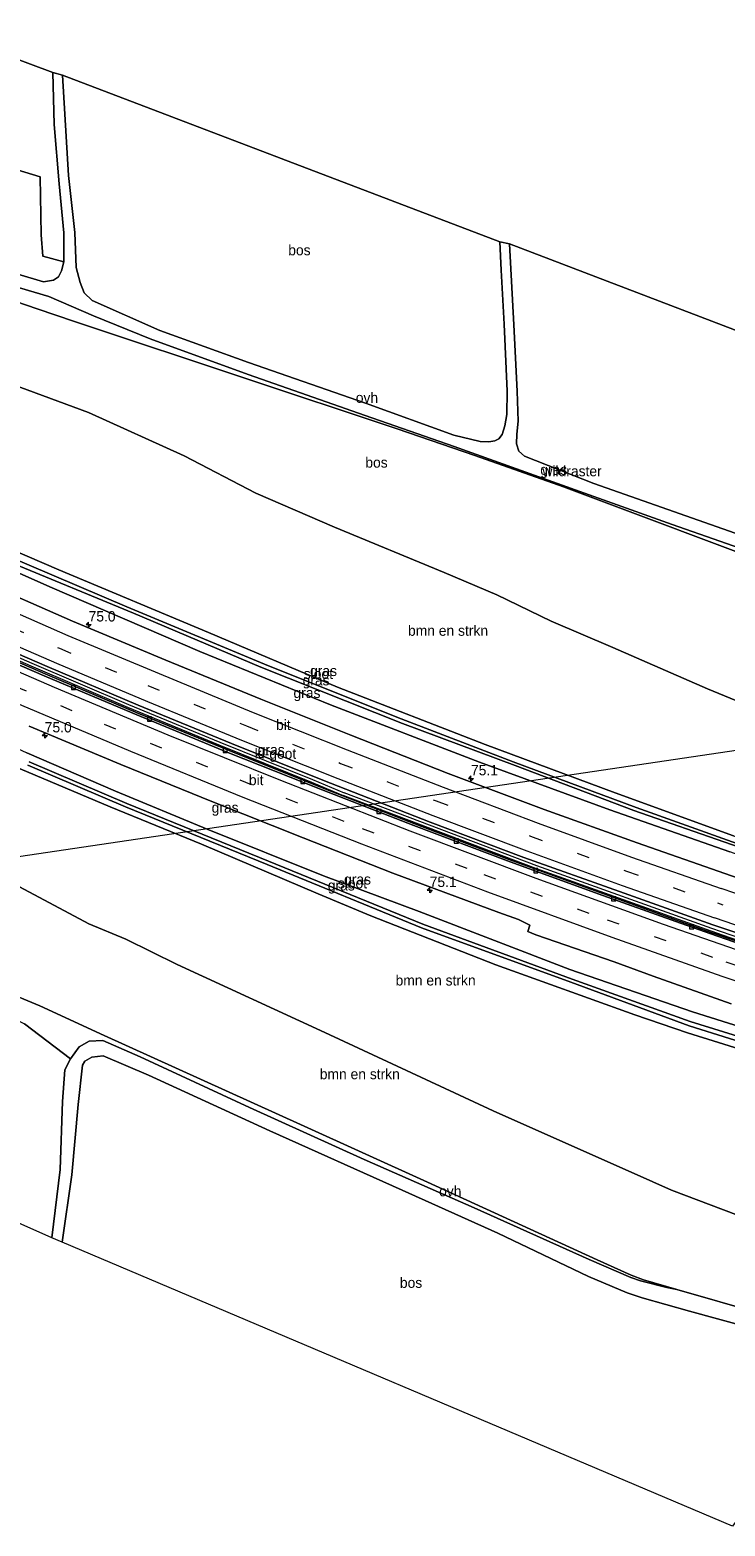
# Model space of a CAD drawing. Header units: millimetres. Extents: x 180000 to 190000, y 466229 to 468626.
# Tile 158 of 202: x 186586 to 186753, y 466696 to 467057. Entities that reach past the tile are written whole.
import ezdxf
from ezdxf.enums import TextEntityAlignment as Align

# ---------------------------------------------------------------- set-up
doc = ezdxf.new("R2010")
doc.units = ezdxf.units.MM
doc.linetypes.add('39strp', pattern=[12, 3, -9])
for name, color, linetype, lineweight in [('af-bs-rasterhekwerk', 8, 'hekwerk', 18), ('as-bs-kilometr', 13, 'Continuous', 18), ('bp-b5-bomenstruiken', 93, 'Continuous', 18), ('bp-b5-bos', 93, 'Continuous', 18), ('bp-b5-grasland', 93, 'Continuous', 18), ('gr-bs-geleiderail', 213, 'geleiderail', 18), ('gw-bs-insteekwatergang', 93, 'Continuous', 18), ('gw-bs-kruinlijn', 93, 'Continuous', 18), ('kd-bs-opnamedtmgrens', 173, 'Continuous', 18), ('kl-bs-electriciteit hoogsp', 13, 'elechoog', 18), ('mk-bs-39streep 0.15', 8, '39strp', 18), ('mk-bs-streep 0.15', 8, 'Continuous', 18), ('og-b5-water', 153, 'Continuous', 18), ('vh-b5-verh_soort', 8, 'Continuous', 18), ('wh-bs-kolk', 8, 'Continuous', 18)]:
    doc.layers.add(name, color=color, linetype=linetype, lineweight=lineweight)
doc.styles.add('rtw_iso', font='iso-rtw.shx')
doc.linetypes.add('elechoog', pattern='A,28,-5,[23,RTW.shx,S=1.25,R=0,X=0,Y=0],-5,[23,RTW.shx,S=1.25,R=0,X=0,Y=0],-5,[23,RTW.shx,S=1.25,R=0,X=0,Y=0],-5', length=48)
doc.linetypes.add('geleiderail', pattern='A,2,-1,[175,RTW.shx,S=0.5,R=0,X=0,Y=0],-1', length=4)
doc.linetypes.add('hekwerk', pattern='A,7,-1.5,[1,RTW.shx,S=0.75,R=0,X=0,Y=0],-1.5', length=10)

# ---------------------------------------------------------------- blocks, each defined once
blk = doc.blocks.new('kolk')
blk.add_lwpolyline([(-0.5, -0.5), (0.5, -0.5), (0.5, 0.5), (-0.5, 0.5)], close=True)
blk = doc.blocks.new('dtbattr-r')
at = {"style": 'rtw_iso'}
blk.add_attdef('TAG', text='', height=2.5, dxfattribs=at).set_placement((0, 0), align=Align.MIDDLE_CENTER)
blk = doc.blocks.new('hecto')
for p, q in [((0, 0.625), (-0.625, 0)), ((0, -0.625), (0, 0.625)), ((-0.625, 0), (0.625, 0)), ((0.625, 0), (0, -0.625))]:
    blk.add_line(p, q)
blk = doc.blocks.new('dtbattr')
at = {"style": 'rtw_iso'}
blk.add_attdef('TAG', (0.59, 0.87), '', height=2.5, dxfattribs=at)
blk = doc.blocks.new('dtbattr-l')
at = {"style": 'rtw_iso'}
blk.add_attdef('TAG', (0, 0), '', height=2.5, dxfattribs=at)

msp = doc.modelspace()

# ---------------------------------------------------------------- linework, layer by layer
at = {"layer": 'af-bs-rasterhekwerk'}
for points in [[(186529.54, 467013.09, 71.56), (186554.87, 467001.3, 71.33), (186587.41, 466990.12, 71.92), (186596.4, 466987.07, 71.86), (186598.83, 466986.2, 71.94), (186674.33, 466961.15, 73.93), (186693.08, 466954.7, 74.39), (186714.43, 466947.11, 75.02), (186770.23, 466926.19, 75.5), (186800.3, 466914.92, 75.76), (186821.64, 466907.57, 75.82), (186848.8, 466897.89, 75.66), (186859.94, 466893.92, 75.59), (186888.84, 466883.24, 74.73)], [(186410.91, 466858.37, 75.98), (186422.79, 466858.55, 75.92), (186438.63, 466858.85, 75.65), (186463.57, 466859.33, 75.22), (186497.11, 466859.66, 74.54), (186541.73, 466841.11, 73.51), (186588.05, 466821.82, 74.51)], [(186730.81, 466756.73, 76.16), (186722.56, 466760.49, 76.12), (186681.66, 466779.2, 75.84), (186651.01, 466793.15, 75.49), (186603.59, 466814.65, 74.75), (186588.05, 466821.82, 74.51)], [(186786.95, 466740.31, 75.6), (186761.98, 466747.54, 75.84), (186741.84, 466753.3, 76.15), (186733.74, 466755.63, 76.16), (186730.81, 466756.73, 76.16)]]:
    msp.add_polyline3d(points, dxfattribs=at)
at = {"layer": 'bp-b5-bomenstruiken'}
for points in [[(186581.32, 466971.89, 72.29), (186599.8, 466965.04, 72.91), (186622.86, 466954.58, 73.49), (186640.16, 466945.58, 73.97), (186659.18, 466937.4, 74.6), (186685.68, 466926.44, 75.32), (186698.38, 466921, 75.66), (186711.48, 466914.69, 75.79), (186726.34, 466908.33, 76.01), (186739.09, 466902.77, 75.98), (186749.25, 466898.34, 75.91), (186762.47, 466892.84, 75.82)], [(186755.49, 466862.84, 59.77), (186726.96, 466873.26, 59.81), (186695.56, 466884.88, 59.81), (186659.93, 466898.72, 59.82), (186628.75, 466911.92, 59.82), (186592.64, 466927.05, 59.73), (186562.52, 466940.01, 59.68)], [(186583.29, 466878.99, 60.18), (186605.05, 466869.83, 60.22), (186627.06, 466860.87, 60.2), (186655.22, 466848.85, 60.21), (186667.98, 466843.54, 60.29), (186698.14, 466831.66, 60.3), (186731.66, 466819.65, 60.27), (186744.42, 466815.25, 60.24), (186783.1, 466803.2, 60.1), (186808.52, 466796, 60.12), (186823.5, 466791.57, 60.24), (186797.63, 466755.28, 75.66), (186795.89, 466755.91, 75.68), (186765.62, 466767.78, 76.04), (186740.5, 466777.29, 76.13), (186736.05, 466779.27, 76.13), (186697.47, 466796.46, 76.17), (186656.89, 466815.37, 75.69), (186621.21, 466831.76, 75.48), (186608.83, 466837.88, 75.24), (186599.86, 466841.61, 74.99), (186573.44, 466855.68, 73.91)], [(186573.44, 466855.68, 73.91), (186599.86, 466841.61, 74.99), (186608.83, 466837.88, 75.24), (186621.21, 466831.76, 75.48), (186656.89, 466815.37, 75.69), (186697.47, 466796.46, 76.17), (186736.05, 466779.27, 76.13), (186740.5, 466777.29, 76.13), (186765.62, 466767.78, 76.04), (186795.89, 466755.91, 75.68), (186797.63, 466755.28, 75.66), (186786.95, 466740.31, 75.6), (186761.98, 466747.54, 75.84), (186741.84, 466753.3, 76.15), (186733.74, 466755.63, 76.16), (186730.81, 466756.73, 76.16), (186722.56, 466760.49, 76.12), (186681.66, 466779.2, 75.84), (186651.01, 466793.15, 75.49), (186603.59, 466814.65, 74.75), (186588.05, 466821.82, 74.51), (186541.73, 466841.11, 73.51)]]:
    msp.add_polyline3d(points, dxfattribs=at)
at = {"layer": 'bp-b5-bos'}
for points in [[(186591.53, 467034.57, 70.72), (186592.75, 467020.25, 70.9), (186593.86, 467008.42, 71.31), (186593.88, 467001.47, 71.56), (186588.8, 467002.78, 71.43), (186588.42, 467007.93, 71.36), (186588.12, 467021.93, 70.87), (186577.78, 467025.1, 70.82), (186574.51, 467024.91, 70.7), (186567.44, 467028.06, 70.42), (186552.39, 467035.64, 70.77), (186548.44, 467037.74, 70.8), (186563.53, 467057.43, 70.64), (186591.22, 467047.13, 70.27)], [(186697.91, 466958.21, 74.43), (186696.4, 466958.01, 74.45), (186694.32, 466958.04, 74.4), (186687.98, 466959.6, 74.32), (186666.66, 466967.33, 73.69), (186638.4, 466977.13, 72.88), (186617.05, 466984.89, 72.06), (186600.71, 466992.13, 71.68), (186598.79, 466993.98, 71.66), (186597.8, 466996.41, 71.59), (186596.85, 467000.05, 71.57), (186596.48, 467008.51, 71.31), (186595, 467022.31, 70.82), (186593.5, 467046.53, 70.2), (186699.07, 467006.26, 73.32), (186699.45, 466999.39, 73.63), (186700.17, 466986.38, 73.87), (186700.87, 466970.22, 74.45), (186700.82, 466964.59, 74.65), (186700.32, 466961.87, 74.68), (186699.62, 466959.76, 74.63), (186698.84, 466958.69, 74.54)], [(186800.33, 466922.4, 75.11), (186797.77, 466922.32, 75.05), (186796.36, 466922.46, 75.09), (186771.43, 466931.36, 75.09), (186761.89, 466933.87, 75.22), (186721.82, 466947.94, 74.95), (186705.02, 466954.49, 74.75), (186703.64, 466955.7, 74.8), (186703.09, 466957.53, 74.75), (186703.16, 466959.85, 74.79), (186703.5, 466962.93, 74.64), (186703.27, 466970.19, 74.58), (186702.51, 466986.21, 74.02), (186701.4, 467005.76, 73.36), (186804.54, 466966.32, 74.57), (186805.34, 466950.48, 74.82), (186806.56, 466929.52, 75.04), (186806.54, 466926.06, 75.12), (186805.88, 466924.56, 75.15), (186804.41, 466923.55, 75.18)], [(186584.35, 466817.49, 74.76), (186595.46, 466809.03, 74.76), (186594.08, 466806.33, 74.73), (186593.52, 466798.71, 74.71), (186592.94, 466782.32, 74.78), (186590.97, 466765.75, 75.05), (186493.15, 466809.35, 74.11), (186371.35, 466806.77, 74.81), (186381.37, 466819.84, 75.87), (186397, 466822.4, 76.21), (186423.37, 466825.12, 75.84), (186465.93, 466831.09, 74.87), (186494.45, 466835.71, 74.11), (186522.99, 466835.04, 73.81), (186546.31, 466834.23, 73.79), (186571.95, 466823.43, 74.06)], [(186785.3, 466736.73, 75.41), (186755.23, 466696.19, 76.29), (186593.47, 466764.7, 75), (186595.77, 466781.03, 74.74), (186597.34, 466797.96, 74.8), (186598.35, 466807.45, 74.85), (186598.96, 466808.42, 74.92), (186600.64, 466809.38, 75.04), (186603.31, 466809.72, 75.08), (186614.33, 466805.05, 75.43), (186643.59, 466791.65, 75.51), (186675.5, 466777.32, 75.65), (186698.59, 466766.93, 76.03), (186720.48, 466756.44, 76.06), (186729.82, 466752.5, 76.15), (186733.47, 466751.28, 76.17), (186744.85, 466748.06, 76.12), (186759.27, 466744.14, 75.83), (186778.93, 466738.64, 75.42)]]:
    msp.add_polyline3d(points, close=True, dxfattribs=at)
for points in [[(186554.87, 467001.3, 71.33), (186587.41, 466990.12, 71.92), (186596.4, 466987.07, 71.86), (186598.83, 466986.2, 71.94), (186674.33, 466961.15, 73.93), (186693.08, 466954.7, 74.39), (186714.43, 466947.11, 75.02), (186770.23, 466926.19, 75.5)], [(186762.47, 466892.84, 75.82), (186749.25, 466898.34, 75.91), (186739.09, 466902.77, 75.98), (186726.34, 466908.33, 76.01), (186711.48, 466914.69, 75.79), (186698.38, 466921, 75.66), (186685.68, 466926.44, 75.32), (186659.18, 466937.4, 74.6), (186640.16, 466945.58, 73.97), (186622.86, 466954.58, 73.49), (186599.8, 466965.04, 72.91), (186581.32, 466971.89, 72.29)]]:
    msp.add_polyline3d(points, dxfattribs=at)
at = {"layer": 'bp-b5-grasland'}
msp.add_polyline3d([(186567.44, 467028.06, 70.42), (186574.51, 467024.91, 70.7), (186577.78, 467025.1, 70.82), (186588.12, 467021.93, 70.87), (186588.42, 467007.93, 71.36), (186588.8, 467002.78, 71.43), (186593.88, 467001.47, 71.56), (186593.33, 466999.3, 71.61), (186592.56, 466997.8, 71.64), (186591.4, 466996.99, 71.65), (186588.98, 466996.59, 71.61), (186564.07, 467004.05, 71.32), (186545.58, 467011.4, 71.41), (186533.04, 467017.66, 71.65), (186548.44, 467037.74, 70.8), (186552.39, 467035.64, 70.77)], close=True, dxfattribs=at)
for points in [[(186770.23, 466926.19, 75.5), (186714.43, 466947.11, 75.02), (186693.08, 466954.7, 74.39), (186674.33, 466961.15, 73.93), (186598.83, 466986.2, 71.94), (186596.4, 466987.07, 71.86), (186587.41, 466990.12, 71.92), (186554.87, 467001.3, 71.33)], [(186563.24, 467001.07, 71.28), (186590.25, 466993.04, 71.51), (186601.02, 466988.39, 71.74), (186614.67, 466982.82, 72.03), (186638.35, 466974.26, 73.02), (186666.56, 466964.35, 73.9), (186688.06, 466956.83, 74.32), (186708.51, 466949.55, 74.63), (186740.71, 466937.98, 75.46), (186763.68, 466930, 75.21)], [(186562.52, 466940.01, 59.68), (186592.64, 466927.05, 59.73), (186628.75, 466911.92, 59.82), (186659.93, 466898.72, 59.82), (186695.56, 466884.88, 59.81), (186726.96, 466873.26, 59.81), (186755.49, 466862.84, 59.77), (186788.17, 466852.54, 59.85), (186821.15, 466841.56, 59.91), (186842.62, 466835.33, 59.92), (186852.97, 466832.93, 59.94), (186851.05, 466830.23, 59.38), (186842.9, 466833.09, 59.36), (186818.22, 466840.82, 59.33), (186785.06, 466851.44, 59.33), (186755.16, 466861.42, 59.46), (186731.99, 466869.7, 59.32), (186702.34, 466880.69, 59.29), (186675.27, 466891.09, 59.29), (186643.26, 466903.88, 59.23), (186609.09, 466918.15, 59.06), (186579.48, 466930.77, 59.03)], [(186560.37, 466936.35, 59.68), (186590.44, 466922.93, 59.74), (186626.7, 466907.37, 59.83), (186658.19, 466894.49, 59.84), (186694.17, 466880.64, 59.81), (186725.63, 466869.11, 59.82), (186754.59, 466858.96, 59.77)], [(186580.62, 466929.03, 59.09), (186610.64, 466916.64, 59.08), (186641.38, 466903.61, 59.16), (186675.6, 466889.96, 59.17), (186702.82, 466879.79, 59.21), (186731.44, 466869, 59.16), (186755, 466860.73, 59.33), (186784.58, 466850.65, 59.33), (186817.67, 466839.89, 59.33), (186842.47, 466832.31, 59.36), (186851.05, 466830.23, 59.38), (186849.56, 466828.15, 59.91), (186841.68, 466830.3, 59.92), (186820.23, 466836.59, 59.91), (186786.63, 466847.44, 59.85), (186754.59, 466858.96, 59.77), (186725.63, 466869.11, 59.82), (186694.17, 466880.64, 59.81), (186658.19, 466894.49, 59.84), (186626.7, 466907.37, 59.83), (186590.44, 466922.93, 59.74), (186560.37, 466936.35, 59.68)], [(186766.99, 466849, 60.22), (186753.38, 466853.76, 60.22), (186732.23, 466861.19, 60.13), (186709.79, 466869.24, 60.17), (186686.63, 466877.93, 60.15), (186663.09, 466887.18, 60.11), (186641.38, 466895.84, 60.14), (186618.49, 466905.29, 60.14), (186595.92, 466914.69, 60.11), (186572.49, 466924.95, 60.12)], [(186767.93, 466833.44, 60.17), (186750.07, 466839.54, 60.19), (186742.9, 466842.12, 60.24), (186723.04, 466849.23, 60.2), (186701.13, 466857.25, 60.16), (186678.57, 466865.74, 60.16), (186656.49, 466874.33, 60.15), (186633.76, 466883.43, 60.13), (186611.73, 466892.5, 60.08), (186589.89, 466901.69, 60.08), (186567.98, 466911.19, 60.11)], [(186568.62, 466912.93, 60.13), (186589.85, 466903.73, 60.13), (186611.77, 466894.42, 60.11), (186634.32, 466885.11, 60.16), (186656.41, 466876.27, 60.18), (186682.28, 466866.16, 60.17), (186704.92, 466857.6, 60.18), (186727.94, 466849.4, 60.19), (186750.5, 466841.38, 60.2), (186762.69, 466837.33, 60.18)], [(186585.49, 466889.31, 60.47), (186607.64, 466880.1, 60.39), (186629.6, 466871.16, 60.47), (186651.66, 466862.36, 60.45), (186673.27, 466853.87, 60.44), (186698.84, 466844.32, 60.37), (186703.57, 466842.61, 60.38), (186706.32, 466841.27, 60.4), (186705.84, 466839.74, 60.47), (186707.8, 466838.97, 60.42), (186726.69, 466832.39, 60.45), (186736.08, 466828.97, 60.46), (186754.95, 466822.32, 60.43)], [(186784.67, 466808.06, 60.1), (186745.61, 466820.34, 60.17), (186716.02, 466830.57, 60.17), (186679.62, 466844.6, 60.25), (186656.51, 466853.22, 60.21), (186628.45, 466864.49, 60.2), (186606.32, 466873.65, 60.22), (186584.94, 466882.9, 60.18)], [(186584.94, 466882.9, 60.18), (186606.32, 466873.65, 60.22), (186628.45, 466864.49, 60.2), (186656.51, 466853.22, 60.21), (186679.62, 466844.6, 60.25), (186716.02, 466830.57, 60.17), (186745.61, 466820.34, 60.17), (186784.67, 466808.06, 60.1), (186809.37, 466800.42, 60.12), (186826.01, 466795.09, 59.8), (186824.49, 466792.97, 59.8), (186824.36, 466793.02, 59.8), (186813.86, 466796.66, 59.82), (186784, 466805.92, 59.56), (186745.06, 466818, 59.66), (186716.59, 466828.25, 59.73), (186680.5, 466841.51, 59.75), (186643.27, 466856.69, 59.92), (186609.08, 466870.68, 59.88), (186585.52, 466880.73, 59.88)], [(186585.15, 466879.87, 59.89), (186608.73, 466869.84, 59.92), (186642.94, 466855.89, 59.94), (186680.16, 466840.67, 59.77), (186716.23, 466827.53, 59.73), (186744.83, 466816.99, 59.66), (186783.75, 466804.77, 59.56), (186813.68, 466795.82, 59.82), (186824.36, 466793.02, 59.8), (186824.49, 466792.97, 59.8), (186823.5, 466791.57, 60.24), (186808.52, 466796, 60.12), (186783.1, 466803.2, 60.1), (186744.42, 466815.25, 60.24), (186731.66, 466819.65, 60.27), (186698.14, 466831.66, 60.3), (186667.98, 466843.54, 60.29), (186655.22, 466848.85, 60.21), (186627.06, 466860.87, 60.2), (186605.05, 466869.83, 60.22), (186583.29, 466878.99, 60.18)], [(186541.73, 466841.11, 73.51), (186588.05, 466821.82, 74.51), (186603.59, 466814.65, 74.75), (186651.01, 466793.15, 75.49), (186681.66, 466779.2, 75.84), (186722.56, 466760.49, 76.12), (186730.81, 466756.73, 76.16), (186733.74, 466755.63, 76.16), (186741.84, 466753.3, 76.15), (186739.37, 466753.77, 76.06), (186733.04, 466755.37, 76.16), (186730.68, 466756.18, 76.16), (186720.66, 466760.56, 76.07), (186692.91, 466773.05, 75.77), (186666.38, 466784.73, 75.56), (186638.65, 466797.24, 75.43), (186612.31, 466809.46, 75.34), (186603.26, 466813.4, 75.11), (186600, 466813.3, 74.98), (186597.58, 466811.9, 74.89), (186595.46, 466809.03, 74.76), (186584.35, 466817.49, 74.76)]]:
    msp.add_polyline3d(points, dxfattribs=at)
at = {"layer": 'gr-bs-geleiderail'}
for points in [[(186482.21, 466951.36, 60.82), (186492.27, 466946.48, 60.81), (186520.05, 466933.3, 60.81), (186548.02, 466920.49, 60.8), (186566.37, 466912.39, 60.8), (186585.91, 466903.89, 60.79), (186609.23, 466893.9, 60.84), (186631.24, 466884.8, 60.83), (186653.6, 466875.79, 60.8), (186661.25, 466872.61, 60.83)], [(186482.64, 466951.92, 60.81), (186492.51, 466947.12, 60.8), (186520.3, 466933.94, 60.8), (186548.26, 466921.13, 60.79), (186566.61, 466913.03, 60.8), (186586.16, 466904.54, 60.78), (186609.48, 466894.55, 60.84), (186631.49, 466885.44, 60.83), (186653.85, 466876.43, 60.8), (186661.49, 466873.26, 60.82)], [(186750.14, 466839.83, 61), (186707.75, 466854.93, 60.91), (186661.25, 466872.61, 60.83)], [(186750.3, 466840.5, 60.99), (186707.99, 466855.58, 60.9), (186661.49, 466873.26, 60.82)], [(186837.57, 466811.32, 60.9), (186798.07, 466823.68, 60.98), (186754.68, 466838.21, 61.01), (186750.14, 466839.83, 61)], [(186838, 466811.92, 60.89), (186798.29, 466824.33, 60.97), (186754.9, 466838.86, 61), (186750.3, 466840.5, 60.99)]]:
    msp.add_polyline3d(points, dxfattribs=at)
at = {"layer": 'gw-bs-insteekwatergang'}
for points in [[(186497.37, 466971.14, 59.82), (186529.44, 466955.22, 59.67), (186539.49, 466950.59, 59.67), (186562.52, 466940.01, 59.68), (186592.64, 466927.05, 59.73), (186628.75, 466911.92, 59.82), (186659.93, 466898.72, 59.82), (186695.56, 466884.88, 59.81), (186726.96, 466873.26, 59.81), (186755.49, 466862.84, 59.77)], [(186494.38, 466967.24, 59.79), (186527.36, 466951.45, 59.75), (186560.37, 466936.35, 59.68), (186590.44, 466922.93, 59.74), (186626.7, 466907.37, 59.83), (186658.19, 466894.49, 59.84), (186694.17, 466880.64, 59.81), (186725.63, 466869.11, 59.82), (186754.59, 466858.96, 59.77)], [(186744.42, 466815.25, 60.24), (186731.66, 466819.65, 60.27), (186698.14, 466831.66, 60.3), (186667.98, 466843.54, 60.29), (186655.22, 466848.85, 60.21), (186627.06, 466860.87, 60.2), (186605.05, 466869.83, 60.22), (186583.29, 466878.99, 60.18), (186559.5, 466889.75, 60.17), (186540.89, 466896.73, 60.13), (186531.21, 466900.46, 60.1), (186525.35, 466902.47, 60.03), (186523.54, 466903.81, 59.79), (186523.31, 466904.83, 59.42), (186523.59, 466906.23, 59.49), (186524.55, 466907.51, 59.75), (186525.89, 466907.74, 59.93), (186532.71, 466905.79, 60.1)], [(186532.71, 466905.79, 60.1), (186542.34, 466901.79, 60.13), (186560.68, 466894.11, 60.17), (186584.94, 466882.9, 60.18), (186606.32, 466873.65, 60.22), (186628.45, 466864.49, 60.2), (186656.51, 466853.22, 60.21)], [(186745.61, 466820.34, 60.17), (186716.02, 466830.57, 60.17), (186679.62, 466844.6, 60.25), (186656.51, 466853.22, 60.21)], [(186826.01, 466795.09, 59.8), (186809.37, 466800.42, 60.12), (186784.67, 466808.06, 60.1), (186745.61, 466820.34, 60.17)], [(186823.5, 466791.57, 60.24), (186808.52, 466796, 60.12), (186783.1, 466803.2, 60.1), (186744.42, 466815.25, 60.24)]]:
    msp.add_polyline3d(points, dxfattribs=at)
at = {"layer": 'gw-bs-kruinlijn'}
for points in [[(186519.78, 467000.37, 71.53), (186523.64, 466998.14, 71.41), (186535.19, 466990.8, 71.22), (186545.99, 466984.47, 71.13), (186553.75, 466980.86, 71.13), (186566.01, 466977.39, 71.58), (186581.32, 466971.89, 72.29), (186599.8, 466965.04, 72.91), (186622.86, 466954.58, 73.49), (186640.16, 466945.58, 73.97), (186659.18, 466937.4, 74.6)], [(186762.47, 466892.84, 75.82), (186749.25, 466898.34, 75.91), (186739.09, 466902.77, 75.98), (186726.34, 466908.33, 76.01), (186711.48, 466914.69, 75.79), (186698.38, 466921, 75.66), (186685.68, 466926.44, 75.32), (186659.18, 466937.4, 74.6)], [(186415.56, 466864.43, 76.02), (186419.92, 466864.31, 75.99), (186445.05, 466865.61, 75.45), (186466.06, 466866.36, 74.88), (186501.3, 466865.57, 74.15), (186528.66, 466865.02, 73.42), (186544.34, 466863.34, 73.42), (186555.44, 466861.45, 73.42), (186566.12, 466858.79, 73.67), (186573.44, 466855.68, 73.91), (186599.86, 466841.61, 74.99), (186608.83, 466837.88, 75.24), (186621.21, 466831.76, 75.48), (186656.89, 466815.37, 75.69)], [(186736.05, 466779.27, 76.13), (186697.47, 466796.46, 76.17), (186656.89, 466815.37, 75.69)], [(186797.63, 466755.28, 75.66), (186795.89, 466755.91, 75.68), (186765.62, 466767.78, 76.04), (186740.5, 466777.29, 76.13), (186736.05, 466779.27, 76.13)]]:
    msp.add_polyline3d(points, dxfattribs=at)
at = {"layer": 'kd-bs-opnamedtmgrens'}
for points in [[(186918.1, 466924.3, 72.53), (186912.55, 466926.35, 72.63), (186909.84, 466927.36, 72.68), (186806.92, 466965.64, 74.6), (186804.54, 466966.32, 74.57), (186701.4, 467005.76, 73.36), (186699.07, 467006.26, 73.32), (186593.5, 467046.53, 70.2), (186591.22, 467047.13, 70.27), (186563.53, 467057.43, 70.64)], [(186755.23, 466696.19, 76.29), (186593.47, 466764.7, 75), (186590.97, 466765.75, 75.05), (186493.15, 466809.35, 74.11), (186371.35, 466806.77, 74.81)]]:
    msp.add_polyline3d(points, dxfattribs=at)
at = {"layer": 'kl-bs-electriciteit hoogsp'}
msp.add_polyline3d([(186388.62, 466829.29, 100.12), (186553.02, 466853.42, 99.42), (186760.45, 466884.14, 101.15)], dxfattribs=at)
at = {"layer": 'mk-bs-39streep 0.15'}
for points in [[(186486.25, 466956.66, 60.09), (186503.12, 466948.8, 60.22), (186525.26, 466938.39, 60.25), (186547.95, 466927.96, 60.26), (186570.34, 466917.93, 60.21), (186592.77, 466908.13, 60.16), (186614.11, 466899.18, 60.1), (186637.93, 466889.42, 60.18), (186660.67, 466880.34, 60.18), (186683.7, 466871.28, 60.29), (186706.51, 466862.78, 60.28), (186729.63, 466854.33, 60.31), (186751.71, 466846.56, 60.23)], [(186478.4, 466946.39, 60.27), (186486.49, 466942.44, 60.27), (186514.81, 466929.04, 60.28), (186540.82, 466917.12, 60.28), (186571, 466903.72, 60.27), (186603.56, 466889.79, 60.28), (186636.31, 466876.33, 60.29), (186665.86, 466864.65, 60.29), (186695.21, 466853.47, 60.26), (186724.99, 466842.56, 60.29), (186753.66, 466832.45, 60.27), (186781.26, 466823.08, 60.26), (186809.58, 466813.84, 60.24), (186833.94, 466806.22, 60.24)], [(186841.85, 466817.32, 60.2), (186834.14, 466819.55, 60.19), (186810.82, 466826.92, 60.18), (186787.53, 466834.49, 60.2), (186764.34, 466842.24, 60.21), (186751.71, 466846.56, 60.23)]]:
    msp.add_polyline3d(points, dxfattribs=at)
at = {"layer": 'mk-bs-streep 0.15'}
for points in [[(186488.61, 466959.78, 59.97), (186505.1, 466951.89, 60.2), (186527.12, 466941.6, 60.09), (186550.04, 466931.05, 60.16), (186571.73, 466921.36, 60.17), (186594.78, 466911.24, 60.11), (186616.83, 466902.05, 60.1), (186639.59, 466892.66, 60.13), (186662.24, 466883.63, 60.1), (186685.39, 466874.58, 60.2), (186708.38, 466865.93, 60.26), (186730.91, 466857.73, 60.17), (186752.55, 466850.17, 60.19)], [(186484.08, 466953.84, 60.09), (186501.93, 466945.36, 60.21), (186523.28, 466935.35, 60.15), (186546.51, 466924.65, 60.27), (186569.11, 466914.51, 60.24), (186592.11, 466904.5, 60.13), (186614.06, 466895.3, 60.19), (186636.76, 466885.97, 60.31), (186659.96, 466876.68, 60.18), (186682.96, 466867.73, 60.17), (186705.61, 466859.2, 60.22), (186728.6, 466850.86, 60.18), (186750.89, 466843.04, 60.19)], [(186480.61, 466949.27, 60.19), (186507.13, 466936.61, 60.19), (186535.93, 466923.27, 60.2), (186564.83, 466910.33, 60.19), (186591.53, 466898.78, 60.2), (186618.97, 466887.27, 60.19), (186646.15, 466876.26, 60.22), (186677.38, 466864.04, 60.2), (186707.81, 466852.6, 60.19), (186738.5, 466841.55, 60.2), (186765.89, 466832.03, 60.2), (186796.75, 466821.75, 60.16), (186827.84, 466811.84, 60.16), (186836.14, 466809.31, 60.16)], [(186476.16, 466943.47, 60.36), (186492, 466935.8, 60.37), (186522.66, 466921.43, 60.38), (186551.39, 466908.43, 60.36), (186582.08, 466895.03, 60.36), (186609.95, 466883.25, 60.37), (186637.08, 466872.18, 60.38), (186665.72, 466860.88, 60.38), (186696.12, 466849.32, 60.36), (186726.13, 466838.36, 60.38), (186752.68, 466829, 60.37), (186783.98, 466818.42, 60.34), (186811.07, 466809.6, 60.34), (186831.77, 466803.18, 60.34)], [(186844.07, 466820.43, 60.13), (186835, 466823.15, 60.13), (186812.32, 466830.3, 60.17), (186788.9, 466837.89, 60.16), (186765.75, 466845.62, 60.18), (186752.55, 466850.17, 60.19)], [(186839.6, 466814.17, 60.27), (186833.45, 466816, 60.12), (186809.92, 466823.41, 60.18), (186786.81, 466830.91, 60.21), (186763.27, 466838.81, 60.16), (186750.89, 466843.04, 60.19)]]:
    msp.add_polyline3d(points, dxfattribs=at)
at = {"layer": 'og-b5-water'}
for points in [[(186579.48, 466930.77, 59.03), (186609.09, 466918.15, 59.06), (186643.26, 466903.88, 59.23), (186675.27, 466891.09, 59.29), (186702.34, 466880.69, 59.29), (186731.99, 466869.7, 59.32), (186755.16, 466861.42, 59.46), (186785.06, 466851.44, 59.33), (186818.22, 466840.82, 59.33), (186842.9, 466833.09, 59.36), (186851.05, 466830.23, 59.38), (186842.47, 466832.31, 59.36), (186817.67, 466839.89, 59.33), (186784.58, 466850.65, 59.33), (186755, 466860.73, 59.33), (186731.44, 466869, 59.16), (186702.82, 466879.79, 59.21), (186675.6, 466889.96, 59.17), (186641.38, 466903.61, 59.16), (186610.64, 466916.64, 59.08), (186580.62, 466929.03, 59.09)], [(186585.52, 466880.73, 59.88), (186609.08, 466870.68, 59.88), (186643.27, 466856.69, 59.92), (186680.5, 466841.51, 59.75), (186716.59, 466828.25, 59.73), (186745.06, 466818, 59.66), (186784, 466805.92, 59.56), (186813.86, 466796.66, 59.82), (186824.36, 466793.02, 59.8), (186813.68, 466795.82, 59.82), (186783.75, 466804.77, 59.56), (186744.83, 466816.99, 59.66), (186716.23, 466827.53, 59.73), (186680.16, 466840.67, 59.77), (186642.94, 466855.89, 59.94), (186608.73, 466869.84, 59.92), (186585.15, 466879.87, 59.89)]]:
    msp.add_polyline3d(points, dxfattribs=at)
at = {"layer": 'vh-b5-verh_soort'}
for points in [[(186564.07, 467004.05, 71.32), (186588.98, 466996.59, 71.61), (186591.4, 466996.99, 71.65), (186592.56, 466997.8, 71.64), (186593.33, 466999.3, 71.61), (186593.88, 467001.47, 71.56), (186593.86, 467008.42, 71.31), (186592.75, 467020.25, 70.9), (186591.53, 467034.57, 70.72), (186591.22, 467047.13, 70.27), (186593.5, 467046.53, 70.2), (186595, 467022.31, 70.82), (186596.48, 467008.51, 71.31), (186596.85, 467000.05, 71.57), (186597.8, 466996.41, 71.59), (186598.79, 466993.98, 71.66), (186600.71, 466992.13, 71.68), (186617.05, 466984.89, 72.06), (186638.4, 466977.13, 72.88), (186666.66, 466967.33, 73.69), (186687.98, 466959.6, 74.32), (186694.32, 466958.04, 74.4), (186696.4, 466958.01, 74.45), (186697.91, 466958.21, 74.43), (186698.84, 466958.69, 74.54), (186699.62, 466959.76, 74.63), (186700.32, 466961.87, 74.68), (186700.82, 466964.59, 74.65), (186700.87, 466970.22, 74.45), (186700.17, 466986.38, 73.87), (186699.45, 466999.39, 73.63), (186699.07, 467006.26, 73.32), (186701.4, 467005.76, 73.36), (186702.51, 466986.21, 74.02), (186703.27, 466970.19, 74.58), (186703.5, 466962.93, 74.64), (186703.16, 466959.85, 74.79), (186703.09, 466957.53, 74.75), (186703.64, 466955.7, 74.8), (186705.02, 466954.49, 74.75), (186721.82, 466947.94, 74.95), (186761.89, 466933.87, 75.22)], [(186763.68, 466930, 75.21), (186740.71, 466937.98, 75.46), (186708.51, 466949.55, 74.63), (186688.06, 466956.83, 74.32), (186666.56, 466964.35, 73.9), (186638.35, 466974.26, 73.02), (186614.67, 466982.82, 72.03), (186601.02, 466988.39, 71.74), (186590.25, 466993.04, 71.51), (186563.24, 467001.07, 71.28)], [(186572.49, 466924.95, 60.12), (186595.92, 466914.69, 60.11), (186618.49, 466905.29, 60.14), (186641.38, 466895.84, 60.14), (186663.09, 466887.18, 60.11), (186686.63, 466877.93, 60.15), (186709.79, 466869.24, 60.17), (186732.23, 466861.19, 60.13), (186753.38, 466853.76, 60.22), (186766.99, 466849, 60.22)], [(186567.64, 466910.77, 60.2), (186589.66, 466901.26, 60.21), (186611.47, 466892.08, 60.2), (186633.46, 466883, 60.23), (186656.22, 466873.93, 60.26), (186678.31, 466865.33, 60.21), (186700.94, 466856.81, 60.24), (186722.82, 466848.82, 60.26), (186742.73, 466841.72, 60.3), (186750, 466839.22, 60.23), (186767.77, 466832.98, 60.24)], [(186767.77, 466832.98, 60.24), (186750, 466839.22, 60.23), (186742.73, 466841.72, 60.3), (186722.82, 466848.82, 60.26), (186700.94, 466856.81, 60.24), (186678.31, 466865.33, 60.21), (186656.22, 466873.93, 60.26), (186633.46, 466883, 60.23), (186611.47, 466892.08, 60.2), (186589.66, 466901.26, 60.21), (186567.64, 466910.77, 60.2)], [(186567.98, 466911.19, 60.11), (186589.89, 466901.69, 60.08), (186611.73, 466892.5, 60.08), (186633.76, 466883.43, 60.13), (186656.49, 466874.33, 60.15), (186678.57, 466865.74, 60.16), (186701.13, 466857.25, 60.16), (186723.04, 466849.23, 60.2), (186742.9, 466842.12, 60.24), (186750.07, 466839.54, 60.19), (186767.93, 466833.44, 60.17)], [(186762.69, 466837.33, 60.18), (186750.5, 466841.38, 60.2), (186727.94, 466849.4, 60.19), (186704.92, 466857.6, 60.18), (186682.28, 466866.16, 60.17), (186656.41, 466876.27, 60.18), (186634.32, 466885.11, 60.16), (186611.77, 466894.42, 60.11), (186589.85, 466903.73, 60.13), (186568.62, 466912.93, 60.13)], [(186754.95, 466822.32, 60.43), (186736.08, 466828.97, 60.46), (186726.69, 466832.39, 60.45), (186707.8, 466838.97, 60.42), (186705.84, 466839.74, 60.47), (186706.32, 466841.27, 60.4), (186703.57, 466842.61, 60.38), (186698.84, 466844.32, 60.37), (186673.27, 466853.87, 60.44), (186651.66, 466862.36, 60.45), (186629.6, 466871.16, 60.47), (186607.64, 466880.1, 60.39), (186585.49, 466889.31, 60.47)], [(186759.27, 466744.14, 75.83), (186744.85, 466748.06, 76.12), (186733.47, 466751.28, 76.17), (186729.82, 466752.5, 76.15), (186720.48, 466756.44, 76.06), (186698.59, 466766.93, 76.03), (186675.5, 466777.32, 75.65), (186643.59, 466791.65, 75.51), (186614.33, 466805.05, 75.43), (186603.31, 466809.72, 75.08), (186600.64, 466809.38, 75.04), (186598.96, 466808.42, 74.92), (186598.35, 466807.45, 74.85), (186597.34, 466797.96, 74.8), (186595.77, 466781.03, 74.74), (186593.47, 466764.7, 75), (186590.97, 466765.75, 75.05), (186592.94, 466782.32, 74.78), (186593.52, 466798.71, 74.71), (186594.08, 466806.33, 74.73), (186595.46, 466809.03, 74.76), (186597.58, 466811.9, 74.89), (186600, 466813.3, 74.98), (186603.26, 466813.4, 75.11), (186612.31, 466809.46, 75.34), (186638.65, 466797.24, 75.43), (186666.38, 466784.73, 75.56), (186692.91, 466773.05, 75.77), (186720.66, 466760.56, 76.07), (186730.68, 466756.18, 76.16), (186733.04, 466755.37, 76.16), (186739.37, 466753.77, 76.06), (186741.84, 466753.3, 76.15), (186761.98, 466747.54, 75.84)]]:
    msp.add_polyline3d(points, dxfattribs=at)

# ---------------------------------------------------------------- block references
at = {"layer": 'af-bs-rasterhekwerk'}
ref = msp.add_blockref('dtbattr-l', (186709.38, 466948.91, 74.87), dxfattribs=at)
ref.add_attrib('TAG', 'wildraster', dxfattribs={"layer": '0', "height": 2.5, "style": 'rtw_iso'}).set_placement((186709.38, 466948.91, 74.87), align=Align.BOTTOM_LEFT)
at = {"layer": 'as-bs-kilometr'}
for p in [(186599.84, 466913.85, 59.84), (186589.25, 466887.07, 60.37), (186692.13, 466876.71, 60.07), (186682.17, 466849.74, 60.41)]:
    msp.add_blockref('hecto', p, dxfattribs=at)
ref = msp.add_blockref('dtbattr', (186599.84, 466913.85, 59.84), dxfattribs=at)
ref.add_attrib('TAG', '75.0', dxfattribs={"layer": '0', "height": 2.5, "style": 'rtw_iso'}).set_placement((186599.84, 466913.85, 59.84), align=Align.BOTTOM_LEFT)
ref = msp.add_blockref('dtbattr', (186589.25, 466887.07, 60.37), dxfattribs=at)
ref.add_attrib('TAG', '75.0', dxfattribs={"layer": '0', "height": 2.5, "style": 'rtw_iso'}).set_placement((186589.25, 466887.07, 60.37), align=Align.BOTTOM_LEFT)
ref = msp.add_blockref('dtbattr', (186692.13, 466876.71, 60.07), dxfattribs=at)
ref.add_attrib('TAG', '75.1', dxfattribs={"layer": '0', "height": 2.5, "style": 'rtw_iso'}).set_placement((186692.13, 466876.71, 60.07), align=Align.BOTTOM_LEFT)
ref = msp.add_blockref('dtbattr', (186682.17, 466849.74, 60.41), dxfattribs=at)
ref.add_attrib('TAG', '75.1', dxfattribs={"layer": '0', "height": 2.5, "style": 'rtw_iso'}).set_placement((186682.17, 466849.74, 60.41), align=Align.BOTTOM_LEFT)
at = {"layer": 'bp-b5-bomenstruiken'}
ref = msp.add_blockref('dtbattr-r', (186676.93, 466910.4, 69.08), dxfattribs=at)
ref.add_attrib('TAG', 'bmn en strkn', dxfattribs={"layer": '0', "height": 2.5, "style": 'rtw_iso'}).set_placement((186676.93, 466910.4, 69.08), align=Align.BOTTOM_LEFT)
ref = msp.add_blockref('dtbattr-r', (186673.93, 466825.96, 68.79), dxfattribs=at)
ref.add_attrib('TAG', 'bmn en strkn', dxfattribs={"layer": '0', "height": 2.5, "style": 'rtw_iso'}).set_placement((186673.93, 466825.96, 68.79), align=Align.BOTTOM_LEFT)
ref = msp.add_blockref('dtbattr-r', (186655.63, 466803.33, 75.25), dxfattribs=at)
ref.add_attrib('TAG', 'bmn en strkn', dxfattribs={"layer": '0', "height": 2.5, "style": 'rtw_iso'}).set_placement((186655.63, 466803.33, 75.25), align=Align.BOTTOM_LEFT)
at = {"layer": 'bp-b5-bos'}
ref = msp.add_blockref('dtbattr-r', (186648.02, 467002.27, 73.13), dxfattribs=at)
ref.add_attrib('TAG', 'bos', dxfattribs={"layer": '0', "height": 2.5, "style": 'rtw_iso'}).set_placement((186648.02, 467002.27, 73.13), align=Align.BOTTOM_LEFT)
ref = msp.add_blockref('dtbattr-r', (186666.63, 466951, 74.05), dxfattribs=at)
ref.add_attrib('TAG', 'bos', dxfattribs={"layer": '0', "height": 2.5, "style": 'rtw_iso'}).set_placement((186666.63, 466951, 74.05), align=Align.BOTTOM_LEFT)
ref = msp.add_blockref('dtbattr-r', (186674.97, 466752.95, 75.5), dxfattribs=at)
ref.add_attrib('TAG', 'bos', dxfattribs={"layer": '0', "height": 2.5, "style": 'rtw_iso'}).set_placement((186674.97, 466752.95, 75.5), align=Align.BOTTOM_LEFT)
at = {"layer": 'bp-b5-grasland'}
ref = msp.add_blockref('dtbattr-r', (186708.85, 466949.26, 73.74), dxfattribs=at)
ref.add_attrib('TAG', 'gras', dxfattribs={"layer": '0', "height": 2.5, "style": 'rtw_iso'}).set_placement((186708.85, 466949.26, 73.74), align=Align.BOTTOM_LEFT)
ref = msp.add_blockref('dtbattr-r', (186653.29, 466900.68, 59.54), dxfattribs=at)
ref.add_attrib('TAG', 'gras', dxfattribs={"layer": '0', "height": 2.5, "style": 'rtw_iso'}).set_placement((186653.29, 466900.68, 59.54), align=Align.BOTTOM_LEFT)
ref = msp.add_blockref('dtbattr-r', (186651.49, 466898.42, 59.5), dxfattribs=at)
ref.add_attrib('TAG', 'gras', dxfattribs={"layer": '0', "height": 2.5, "style": 'rtw_iso'}).set_placement((186651.49, 466898.42, 59.5), align=Align.BOTTOM_LEFT)
ref = msp.add_blockref('dtbattr-r', (186649.29, 466895.37, 59.99), dxfattribs=at)
ref.add_attrib('TAG', 'gras', dxfattribs={"layer": '0', "height": 2.5, "style": 'rtw_iso'}).set_placement((186649.29, 466895.37, 59.99), align=Align.BOTTOM_LEFT)
ref = msp.add_blockref('dtbattr-r', (186640.66, 466881.62, 60.16), dxfattribs=at)
ref.add_attrib('TAG', 'gras', dxfattribs={"layer": '0', "height": 2.5, "style": 'rtw_iso'}).set_placement((186640.66, 466881.62, 60.16), align=Align.BOTTOM_LEFT)
ref = msp.add_blockref('dtbattr-r', (186629.53, 466867.68, 60.22), dxfattribs=at)
ref.add_attrib('TAG', 'gras', dxfattribs={"layer": '0', "height": 2.5, "style": 'rtw_iso'}).set_placement((186629.53, 466867.68, 60.22), align=Align.BOTTOM_LEFT)
ref = msp.add_blockref('dtbattr-r', (186661.5, 466850.35, 59.89), dxfattribs=at)
ref.add_attrib('TAG', 'gras', dxfattribs={"layer": '0', "height": 2.5, "style": 'rtw_iso'}).set_placement((186661.5, 466850.35, 59.89), align=Align.BOTTOM_LEFT)
ref = msp.add_blockref('dtbattr-r', (186657.57, 466848.9, 59.9), dxfattribs=at)
ref.add_attrib('TAG', 'gras', dxfattribs={"layer": '0', "height": 2.5, "style": 'rtw_iso'}).set_placement((186657.57, 466848.9, 59.9), align=Align.BOTTOM_LEFT)
at = {"layer": 'og-b5-water'}
ref = msp.add_blockref('dtbattr-r', (186651.76, 466899.98, 59.22), dxfattribs=at)
ref.add_attrib('TAG', 'sloot', dxfattribs={"layer": '0', "height": 2.5, "style": 'rtw_iso'}).set_placement((186651.76, 466899.98, 59.22), align=Align.BOTTOM_LEFT)
ref = msp.add_blockref('dtbattr-r', (186659.98, 466849.4, 59.7), dxfattribs=at)
ref.add_attrib('TAG', 'sloot', dxfattribs={"layer": '0', "height": 2.5, "style": 'rtw_iso'}).set_placement((186659.98, 466849.4, 59.7), align=Align.BOTTOM_LEFT)
at = {"layer": 'vh-b5-verh_soort'}
ref = msp.add_blockref('dtbattr-r', (186664.32, 466966.64, 73.65), dxfattribs=at)
ref.add_attrib('TAG', 'ovh', dxfattribs={"layer": '0', "height": 2.5, "style": 'rtw_iso'}).set_placement((186664.32, 466966.64, 73.65), align=Align.BOTTOM_LEFT)
ref = msp.add_blockref('dtbattr-r', (186645.07, 466887.64, 60.14), dxfattribs=at)
ref.add_attrib('TAG', 'bit', dxfattribs={"layer": '0', "height": 2.5, "style": 'rtw_iso'}).set_placement((186645.07, 466887.64, 60.14), align=Align.BOTTOM_LEFT)
ref = msp.add_blockref('dtbattr-r', (186639.92, 466880.7, 60.19), dxfattribs=at)
ref.add_attrib('TAG', 'kl-goot', dxfattribs={"layer": '0', "height": 2.5, "style": 'rtw_iso'}).set_placement((186639.92, 466880.7, 60.19), align=Align.BOTTOM_LEFT)
ref = msp.add_blockref('dtbattr-r', (186638.52, 466874.33, 60.34), dxfattribs=at)
ref.add_attrib('TAG', 'bit', dxfattribs={"layer": '0', "height": 2.5, "style": 'rtw_iso'}).set_placement((186638.52, 466874.33, 60.34), align=Align.BOTTOM_LEFT)
ref = msp.add_blockref('dtbattr-r', (186684.43, 466775.06, 75.44), dxfattribs=at)
ref.add_attrib('TAG', 'ovh', dxfattribs={"layer": '0', "height": 2.5, "style": 'rtw_iso'}).set_placement((186684.43, 466775.06, 75.44), align=Align.BOTTOM_LEFT)
at = {"layer": 'wh-bs-kolk'}
for p in [(186596.18, 466898.65, 59.97), (186614.55, 466891.04, 59.97), (186632.79, 466883.47, 59.95), (186651.55, 466875.97, 59.97), (186669.93, 466868.7, 59.76), (186688.59, 466861.59, 59.83), (186707.79, 466854.45, 59.86), (186726.56, 466847.62, 59.9), (186745.41, 466840.89, 59.92)]:
    msp.add_blockref('kolk', p, dxfattribs=at)

doc.saveas('drawing.dxf')
